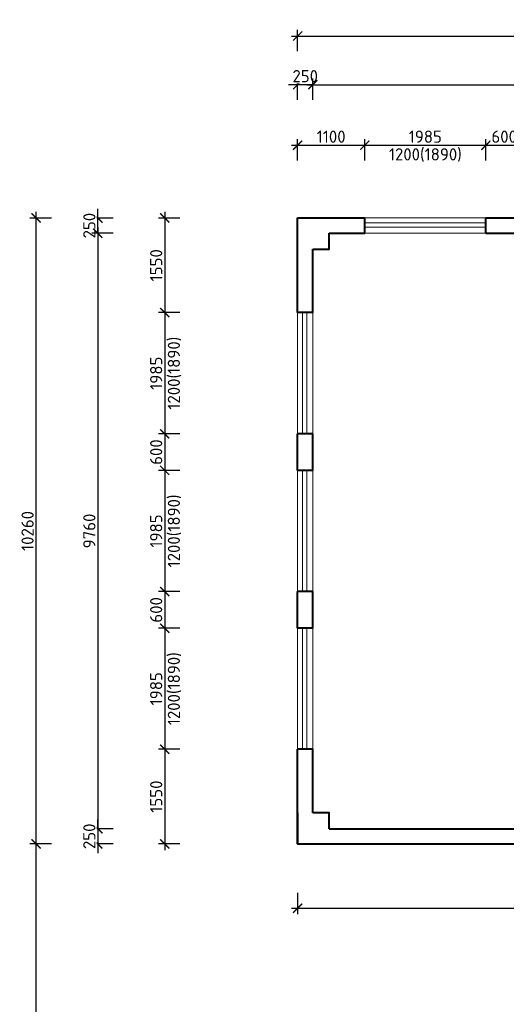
# Model space of a CAD drawing. Header units: metres. Extents: x -115250 to 1551995, y -140807 to 374743.
# Tile 54 of 205: x 28420 to 36399, y 83591 to 99729. Entities that reach past the tile are written whole.
import ezdxf

# ---------------------------------------------------------------- set-up
doc = ezdxf.new("R2010")
doc.units = ezdxf.units.M
doc.header["$LTSCALE"] = 100
doc.header["$PDMODE"] = 3
doc.header["$PDSIZE"] = 150
doc.layers.get('Defpoints').update_dxf_attribs({"lineweight": 9})
for name, color, linetype, lineweight in [('010-kota', 3, 'Continuous', 9), ('910-okno', 7, 'Continuous', 15), ('910-tenka', 4, 'Continuous', 15), ('910-tlusta', 6, 'Continuous', 40)]:
    doc.layers.add(name, color=color, linetype=linetype, lineweight=lineweight)
doc.styles.add('ISOCPEUR', font='isocpeur.ttf')
doc.dimstyles.new('TSUNAMI_100', dxfattribs={"dimscale": 100, "dimtxt": 2, "dimasz": 1.5, "dimexe": 1, "dimexo": 2, "dimgap": 0.4, "dimtad": 1, "dimdec": 0, "dimrnd": 5, "dimzin": 0, "dimtxsty": 'ISOCPEUR', "dimblk1": 'ARCHTICK', "dimblk2": 'ARCHTICK', "dimsah": 1, "dimcen": 0.09, "dimdle": 1, "dimclrd": 256, "dimclre": 256, "dimclrt": 256, "dimadec": 0, "dimazin": 0, "dimtfac": 1, "dimtdec": 0, "dimtix": 1, "dimtmove": 1, "dimatfit": 3, "dimfxlon": 1, "dimtfill": 1, "dimtolj": 1, "dimtzin": 0, "dimarcsym": 0})

# ---------------------------------------------------------------- blocks, each defined once
blk = doc.blocks.new('_ARCHTICK')
at = {"color": 0, "linetype": 'ByBlock', "const_width": 0.15}
blk.add_lwpolyline([(-0.5, -0.5), (0.5, 0.5)], dxfattribs=at)
blk = doc.blocks.new('*D503')
at = {"layer": '010-kota', "lineweight": -2, "transparency": 16777216}
for p, q in [((28939, 86219), (28589, 86219)), ((28689, 79819), (28689, 86319)), ((28939, 79919), (28589, 79919))]:
    blk.add_line(p, q, dxfattribs=at)
at = {"layer": 'Defpoints', "color": 0, "transparency": 16777216}
for p in [(28689, 86219), (32977, 86219), (32977, 79919)]:
    blk.add_point(p, dxfattribs=at)
at = {"layer": '010-kota', "lineweight": -2, "transparency": 16777216, "xscale": 150, "yscale": 150, "zscale": 150}
for p, rotation in [((28689, 86219), 90), ((28689, 79919), 270)]:
    blk.add_blockref('_ARCHTICK', p, dxfattribs=dict(at, rotation=rotation))
at = {"layer": '010-kota', "transparency": 16777216, "insert": (28549, 83069), "char_height": 200, "attachment_point": 5, "rotation": 90, "style": 'ISOCPEUR', "bg_fill": 3, "box_fill_scale": 1.1, "bg_fill_color": 256, "bg_fill_true_color": 13158600, "bg_fill_transparency": 0}
blk.add_mtext('\\A1;6300', dxfattribs=at)
blk = doc.blocks.new('*D504')
at = {"layer": '010-kota', "lineweight": -2, "transparency": 16777216}
for p, q in [((32977, 85417), (32977, 85067)), ((42337, 85417), (42337, 85067)), ((32877, 85167), (42437, 85167))]:
    blk.add_line(p, q, dxfattribs=at)
at = {"layer": 'Defpoints', "color": 0, "transparency": 16777216}
for p in [(32977, 86219), (42337, 86219), (42337, 85167)]:
    blk.add_point(p, dxfattribs=at)
at = {"layer": '010-kota', "lineweight": -2, "transparency": 16777216, "xscale": 150, "yscale": 150, "zscale": 150, "rotation": 180}
blk.add_blockref('_ARCHTICK', (32977, 85167), dxfattribs=at)
at = {"layer": '010-kota', "lineweight": -2, "transparency": 16777216, "xscale": 150, "yscale": 150, "zscale": 150}
blk.add_blockref('_ARCHTICK', (42337, 85167), dxfattribs=at)
at = {"layer": '010-kota', "transparency": 16777216, "insert": (37657, 85307), "char_height": 200, "attachment_point": 5, "style": 'ISOCPEUR', "bg_fill": 3, "box_fill_scale": 1.1, "bg_fill_color": 256, "bg_fill_true_color": 13158600, "bg_fill_transparency": 0}
blk.add_mtext('\\A1;9360', dxfattribs=at)
blk = doc.blocks.new('*D510')
at = {"layer": '010-kota', "lineweight": -2, "transparency": 16777216}
for p, q in [((32977, 98664), (32827, 98664)), ((32977, 98414), (32977, 98764)), ((33227, 98664), (32977, 98664)), ((33227, 98414), (33227, 98764)), ((33227, 98664), (33377, 98664))]:
    blk.add_line(p, q, dxfattribs=at)
at = {"layer": 'Defpoints', "color": 0, "transparency": 16777216}
for p in [(32977, 95969), (33227, 95969)]:
    blk.add_point(p, dxfattribs=at)
at = {"layer": '010-kota', "lineweight": -2, "transparency": 16777216, "xscale": 150, "yscale": 150, "zscale": 150}
blk.add_blockref('_ARCHTICK', (32977, 98664), dxfattribs=at)
at = {"layer": '010-kota', "lineweight": -2, "transparency": 16777216, "xscale": 150, "yscale": 150, "zscale": 150, "rotation": 180}
blk.add_blockref('_ARCHTICK', (33227, 98664), dxfattribs=at)
at = {"layer": '010-kota', "transparency": 16777216, "insert": (33102, 98804), "char_height": 200, "attachment_point": 5, "style": 'ISOCPEUR', "bg_fill": 3, "box_fill_scale": 1.1, "bg_fill_color": 256, "bg_fill_true_color": 13158600, "bg_fill_transparency": 0}
blk.add_mtext('\\A1;250', dxfattribs=at)
at = {"layer": 'Defpoints', "color": 0, "transparency": 16777216}
blk.add_point((32977, 98664), dxfattribs=at)
blk = doc.blocks.new('*D511')
at = {"layer": '010-kota', "lineweight": -2, "transparency": 16777216}
for p, q in [((33127, 98664), (42187, 98664)), ((33227, 98414), (33227, 98764)), ((42087, 98414), (42087, 98764))]:
    blk.add_line(p, q, dxfattribs=at)
at = {"layer": 'Defpoints', "color": 0, "transparency": 16777216}
for p in [(42087, 98664), (33227, 95969), (42087, 95969)]:
    blk.add_point(p, dxfattribs=at)
at = {"layer": '010-kota', "lineweight": -2, "transparency": 16777216, "xscale": 150, "yscale": 150, "zscale": 150, "rotation": 180}
blk.add_blockref('_ARCHTICK', (33227, 98664), dxfattribs=at)
at = {"layer": '010-kota', "lineweight": -2, "transparency": 16777216, "xscale": 150, "yscale": 150, "zscale": 150}
blk.add_blockref('_ARCHTICK', (42087, 98664), dxfattribs=at)
at = {"layer": '010-kota', "transparency": 16777216, "insert": (37657, 98804), "char_height": 200, "attachment_point": 5, "style": 'ISOCPEUR', "bg_fill": 3, "box_fill_scale": 1.1, "bg_fill_color": 256, "bg_fill_true_color": 13158600, "bg_fill_transparency": 0}
blk.add_mtext('\\A1;8860', dxfattribs=at)
blk = doc.blocks.new('*D513')
at = {"layer": '010-kota', "lineweight": -2, "transparency": 16777216}
for p, q in [((32877, 99461), (42437, 99461)), ((32977, 99211), (32977, 99561)), ((42337, 99211), (42337, 99561))]:
    blk.add_line(p, q, dxfattribs=at)
at = {"layer": 'Defpoints', "color": 0, "transparency": 16777216}
for p in [(42337, 99461), (32977, 96479), (42337, 96479)]:
    blk.add_point(p, dxfattribs=at)
at = {"layer": '010-kota', "lineweight": -2, "transparency": 16777216, "xscale": 150, "yscale": 150, "zscale": 150, "rotation": 180}
blk.add_blockref('_ARCHTICK', (32977, 99461), dxfattribs=at)
at = {"layer": '010-kota', "lineweight": -2, "transparency": 16777216, "xscale": 150, "yscale": 150, "zscale": 150}
blk.add_blockref('_ARCHTICK', (42337, 99461), dxfattribs=at)
at = {"layer": '010-kota', "transparency": 16777216, "insert": (37657, 99601), "char_height": 200, "attachment_point": 5, "style": 'ISOCPEUR', "bg_fill": 3, "box_fill_scale": 1.1, "bg_fill_color": 256, "bg_fill_true_color": 13158600, "bg_fill_transparency": 0}
blk.add_mtext('\\A1;9360', dxfattribs=at)
blk = doc.blocks.new('*D514')
at = {"layer": '010-kota', "lineweight": -2, "transparency": 16777216}
for p, q in [((29702, 96479), (29702, 96629)), ((29952, 96479), (29602, 96479)), ((29702, 96229), (29702, 96479)), ((29952, 96229), (29602, 96229)), ((29702, 96229), (29702, 96079))]:
    blk.add_line(p, q, dxfattribs=at)
at = {"layer": 'Defpoints', "color": 0, "transparency": 16777216}
for p in [(33497, 96479), (33497, 96229)]:
    blk.add_point(p, dxfattribs=at)
at = {"layer": '010-kota', "lineweight": -2, "transparency": 16777216, "xscale": 150, "yscale": 150, "zscale": 150}
for p, rotation in [((29702, 96479), 270), ((29702, 96229), 90)]:
    blk.add_blockref('_ARCHTICK', p, dxfattribs=dict(at, rotation=rotation))
at = {"layer": '010-kota', "transparency": 16777216, "insert": (29562, 96354), "char_height": 200, "attachment_point": 5, "rotation": 90, "style": 'ISOCPEUR', "bg_fill": 3, "box_fill_scale": 1.1, "bg_fill_color": 256, "bg_fill_true_color": 13158600, "bg_fill_transparency": 0}
blk.add_mtext('\\A1;250', dxfattribs=at)
at = {"layer": 'Defpoints', "color": 0, "transparency": 16777216}
blk.add_point((29702, 96479), dxfattribs=at)
blk = doc.blocks.new('*D515')
at = {"layer": '010-kota', "lineweight": -2, "transparency": 16777216}
for p, q in [((29952, 96229), (29602, 96229)), ((29702, 96329), (29702, 86369)), ((29952, 86469), (29602, 86469))]:
    blk.add_line(p, q, dxfattribs=at)
at = {"layer": 'Defpoints', "color": 0, "transparency": 16777216}
for p in [(33497, 96229), (29702, 86469), (33497, 86469)]:
    blk.add_point(p, dxfattribs=at)
at = {"layer": '010-kota', "lineweight": -2, "transparency": 16777216, "xscale": 150, "yscale": 150, "zscale": 150}
for p, rotation in [((29702, 96229), 90), ((29702, 86469), 270)]:
    blk.add_blockref('_ARCHTICK', p, dxfattribs=dict(at, rotation=rotation))
at = {"layer": '010-kota', "transparency": 16777216, "insert": (29562, 91349), "char_height": 200, "attachment_point": 5, "rotation": 90, "style": 'ISOCPEUR', "bg_fill": 3, "box_fill_scale": 1.1, "bg_fill_color": 256, "bg_fill_true_color": 13158600, "bg_fill_transparency": 0}
blk.add_mtext('\\A1;9760', dxfattribs=at)
blk = doc.blocks.new('*D516')
at = {"layer": '010-kota', "lineweight": -2, "transparency": 16777216}
for p, q in [((29702, 86469), (29702, 86619)), ((29952, 86469), (29602, 86469)), ((29702, 86469), (29702, 86219)), ((29952, 86219), (29602, 86219)), ((29702, 86219), (29702, 86069))]:
    blk.add_line(p, q, dxfattribs=at)
at = {"layer": 'Defpoints', "color": 0, "transparency": 16777216}
for p in [(33497, 86469), (33497, 86219)]:
    blk.add_point(p, dxfattribs=at)
at = {"layer": '010-kota', "lineweight": -2, "transparency": 16777216, "xscale": 150, "yscale": 150, "zscale": 150}
for p, rotation in [((29702, 86469), 270), ((29702, 86219), 90)]:
    blk.add_blockref('_ARCHTICK', p, dxfattribs=dict(at, rotation=rotation))
at = {"layer": '010-kota', "transparency": 16777216, "insert": (29562, 86344), "char_height": 200, "attachment_point": 5, "rotation": 90, "style": 'ISOCPEUR', "bg_fill": 3, "box_fill_scale": 1.1, "bg_fill_color": 256, "bg_fill_true_color": 13158600, "bg_fill_transparency": 0}
blk.add_mtext('\\A1;250', dxfattribs=at)
at = {"layer": 'Defpoints', "color": 0, "transparency": 16777216}
blk.add_point((29702, 86219), dxfattribs=at)
blk = doc.blocks.new('*D517')
at = {"layer": '010-kota', "lineweight": -2, "transparency": 16777216}
for p, q in [((28689, 86119), (28689, 96579)), ((28939, 96479), (28589, 96479)), ((28939, 86219), (28589, 86219))]:
    blk.add_line(p, q, dxfattribs=at)
at = {"layer": 'Defpoints', "color": 0, "transparency": 16777216}
for p in [(28689, 96479), (32977, 96479), (32977, 86219)]:
    blk.add_point(p, dxfattribs=at)
at = {"layer": '010-kota', "lineweight": -2, "transparency": 16777216, "xscale": 150, "yscale": 150, "zscale": 150}
for p, rotation in [((28689, 96479), 90), ((28689, 86219), 270)]:
    blk.add_blockref('_ARCHTICK', p, dxfattribs=dict(at, rotation=rotation))
at = {"layer": '010-kota', "transparency": 16777216, "insert": (28549, 91349), "char_height": 200, "attachment_point": 5, "rotation": 90, "style": 'ISOCPEUR', "bg_fill": 3, "box_fill_scale": 1.1, "bg_fill_color": 256, "bg_fill_true_color": 13158600, "bg_fill_transparency": 0}
blk.add_mtext('\\A1;10260', dxfattribs=at)
blk = doc.blocks.new('*D592')
at = {"layer": '010-kota', "lineweight": -2, "transparency": 16777216}
for p, q in [((32877, 97672), (34178, 97672)), ((32977, 97422), (32977, 97772)), ((34078, 97422), (34078, 97772))]:
    blk.add_line(p, q, dxfattribs=at)
at = {"layer": 'Defpoints', "color": 0, "transparency": 16777216}
for p in [(34078, 97672), (32977, 96479), (34078, 96479)]:
    blk.add_point(p, dxfattribs=at)
at = {"layer": '010-kota', "lineweight": -2, "transparency": 16777216, "xscale": 150, "yscale": 150, "zscale": 150, "rotation": 180}
blk.add_blockref('_ARCHTICK', (32977, 97672), dxfattribs=at)
at = {"layer": '010-kota', "lineweight": -2, "transparency": 16777216, "xscale": 150, "yscale": 150, "zscale": 150}
blk.add_blockref('_ARCHTICK', (34078, 97672), dxfattribs=at)
at = {"layer": '010-kota', "transparency": 16777216, "insert": (33527, 97812), "char_height": 200, "attachment_point": 5, "style": 'ISOCPEUR', "bg_fill": 3, "box_fill_scale": 1.1, "bg_fill_color": 256, "bg_fill_true_color": 13158600, "bg_fill_transparency": 0}
blk.add_mtext('\\A1;1100', dxfattribs=at)
blk = doc.blocks.new('*D593')
at = {"layer": '010-kota', "lineweight": -2, "transparency": 16777216}
for p, q in [((33978, 97672), (36164, 97672)), ((34078, 97422), (34078, 97772)), ((36064, 97422), (36064, 97772))]:
    blk.add_line(p, q, dxfattribs=at)
at = {"layer": 'Defpoints', "color": 0, "transparency": 16777216}
for p in [(36064, 97672), (34078, 96479), (36064, 96479)]:
    blk.add_point(p, dxfattribs=at)
at = {"layer": '010-kota', "lineweight": -2, "transparency": 16777216, "xscale": 150, "yscale": 150, "zscale": 150, "rotation": 180}
blk.add_blockref('_ARCHTICK', (34078, 97672), dxfattribs=at)
at = {"layer": '010-kota', "lineweight": -2, "transparency": 16777216, "xscale": 150, "yscale": 150, "zscale": 150}
blk.add_blockref('_ARCHTICK', (36064, 97672), dxfattribs=at)
at = {"layer": '010-kota', "transparency": 16777216, "insert": (35071, 97812), "char_height": 200, "attachment_point": 5, "style": 'ISOCPEUR', "bg_fill": 3, "box_fill_scale": 1.1, "bg_fill_color": 256, "bg_fill_true_color": 13158600, "bg_fill_transparency": 0}
blk.add_mtext('\\A1;1985', dxfattribs=at)
at = {"layer": '010-kota', "transparency": 16777216, "insert": (35071, 97512), "char_height": 200, "attachment_point": 5, "style": 'ISOCPEUR', "bg_fill": 3, "box_fill_scale": 1.1, "bg_fill_color": 256, "bg_fill_true_color": 13158600, "bg_fill_transparency": 0}
blk.add_mtext('\\A1;1200(1890)', dxfattribs=at)
blk = doc.blocks.new('*D594')
at = {"layer": '010-kota', "lineweight": -2, "transparency": 16777216}
for p, q in [((35964, 97672), (36764, 97672)), ((36064, 97422), (36064, 97772)), ((36664, 97422), (36664, 97772))]:
    blk.add_line(p, q, dxfattribs=at)
at = {"layer": 'Defpoints', "color": 0, "transparency": 16777216}
for p in [(36064, 96479), (36664, 96479)]:
    blk.add_point(p, dxfattribs=at)
at = {"layer": '010-kota', "lineweight": -2, "transparency": 16777216, "xscale": 150, "yscale": 150, "zscale": 150, "rotation": 180}
blk.add_blockref('_ARCHTICK', (36064, 97672), dxfattribs=at)
at = {"layer": '010-kota', "lineweight": -2, "transparency": 16777216, "xscale": 150, "yscale": 150, "zscale": 150}
blk.add_blockref('_ARCHTICK', (36664, 97672), dxfattribs=at)
at = {"layer": '010-kota', "transparency": 16777216, "insert": (36364, 97812), "char_height": 200, "attachment_point": 5, "style": 'ISOCPEUR', "bg_fill": 3, "box_fill_scale": 1.1, "bg_fill_color": 256, "bg_fill_true_color": 13158600, "bg_fill_transparency": 0}
blk.add_mtext('\\A1;600', dxfattribs=at)
at = {"layer": 'Defpoints', "color": 0, "transparency": 16777216}
blk.add_point((36664, 97672), dxfattribs=at)
blk = doc.blocks.new('*D599')
at = {"layer": '010-kota', "lineweight": -2, "transparency": 16777216}
for p, q in [((30798, 96579), (30798, 94828)), ((31048, 96479), (30698, 96479)), ((31048, 94928), (30698, 94928))]:
    blk.add_line(p, q, dxfattribs=at)
at = {"layer": 'Defpoints', "color": 0, "transparency": 16777216}
for p in [(32977, 96479), (30798, 94928), (32977, 94928)]:
    blk.add_point(p, dxfattribs=at)
at = {"layer": '010-kota', "lineweight": -2, "transparency": 16777216, "xscale": 150, "yscale": 150, "zscale": 150}
for p, rotation in [((30798, 96479), 90), ((30798, 94928), 270)]:
    blk.add_blockref('_ARCHTICK', p, dxfattribs=dict(at, rotation=rotation))
at = {"layer": '010-kota', "transparency": 16777216, "insert": (30658, 95704), "char_height": 200, "attachment_point": 5, "rotation": 90, "style": 'ISOCPEUR', "bg_fill": 3, "box_fill_scale": 1.1, "bg_fill_color": 256, "bg_fill_true_color": 13158600, "bg_fill_transparency": 0}
blk.add_mtext('\\A1;1550', dxfattribs=at)
blk = doc.blocks.new('*D600')
at = {"layer": '010-kota', "lineweight": -2, "transparency": 16777216}
for p, q in [((31048, 94928), (30698, 94928)), ((30798, 95028), (30798, 92842)), ((31048, 92942), (30698, 92942))]:
    blk.add_line(p, q, dxfattribs=at)
at = {"layer": 'Defpoints', "color": 0, "transparency": 16777216}
for p in [(32977, 94928), (30798, 92942), (32977, 92942)]:
    blk.add_point(p, dxfattribs=at)
at = {"layer": '010-kota', "lineweight": -2, "transparency": 16777216, "xscale": 150, "yscale": 150, "zscale": 150}
for p, rotation in [((30798, 94928), 90), ((30798, 92942), 270)]:
    blk.add_blockref('_ARCHTICK', p, dxfattribs=dict(at, rotation=rotation))
at = {"layer": '010-kota', "transparency": 16777216, "insert": (30658, 93935), "char_height": 200, "attachment_point": 5, "rotation": 90, "style": 'ISOCPEUR', "bg_fill": 3, "box_fill_scale": 1.1, "bg_fill_color": 256, "bg_fill_true_color": 13158600, "bg_fill_transparency": 0}
blk.add_mtext('\\A1;1985', dxfattribs=at)
at = {"layer": '010-kota', "transparency": 16777216, "insert": (30958, 93935), "char_height": 200, "attachment_point": 5, "rotation": 90, "style": 'ISOCPEUR', "bg_fill": 3, "box_fill_scale": 1.1, "bg_fill_color": 256, "bg_fill_true_color": 13158600, "bg_fill_transparency": 0}
blk.add_mtext('\\A1;1200(1890)', dxfattribs=at)
blk = doc.blocks.new('*D601')
at = {"layer": '010-kota', "lineweight": -2, "transparency": 16777216}
for p, q in [((30798, 93042), (30798, 92242)), ((31048, 92942), (30698, 92942)), ((31048, 92342), (30698, 92342))]:
    blk.add_line(p, q, dxfattribs=at)
at = {"layer": 'Defpoints', "color": 0, "transparency": 16777216}
for p in [(32977, 92942), (32977, 92342)]:
    blk.add_point(p, dxfattribs=at)
at = {"layer": '010-kota', "lineweight": -2, "transparency": 16777216, "xscale": 150, "yscale": 150, "zscale": 150}
for p, rotation in [((30798, 92942), 90), ((30798, 92342), 270)]:
    blk.add_blockref('_ARCHTICK', p, dxfattribs=dict(at, rotation=rotation))
at = {"layer": '010-kota', "transparency": 16777216, "insert": (30658, 92642), "char_height": 200, "attachment_point": 5, "rotation": 90, "style": 'ISOCPEUR', "bg_fill": 3, "box_fill_scale": 1.1, "bg_fill_color": 256, "bg_fill_true_color": 13158600, "bg_fill_transparency": 0}
blk.add_mtext('\\A1;600', dxfattribs=at)
at = {"layer": 'Defpoints', "color": 0, "transparency": 16777216}
blk.add_point((30798, 92342), dxfattribs=at)
blk = doc.blocks.new('*D602')
at = {"layer": '010-kota', "lineweight": -2, "transparency": 16777216}
for p, q in [((31048, 92342), (30698, 92342)), ((30798, 92442), (30798, 90256)), ((31048, 90356), (30698, 90356))]:
    blk.add_line(p, q, dxfattribs=at)
at = {"layer": 'Defpoints', "color": 0, "transparency": 16777216}
for p in [(32977, 92342), (30798, 90356), (32977, 90356)]:
    blk.add_point(p, dxfattribs=at)
at = {"layer": '010-kota', "lineweight": -2, "transparency": 16777216, "xscale": 150, "yscale": 150, "zscale": 150}
for p, rotation in [((30798, 92342), 90), ((30798, 90356), 270)]:
    blk.add_blockref('_ARCHTICK', p, dxfattribs=dict(at, rotation=rotation))
at = {"layer": '010-kota', "transparency": 16777216, "insert": (30658, 91349), "char_height": 200, "attachment_point": 5, "rotation": 90, "style": 'ISOCPEUR', "bg_fill": 3, "box_fill_scale": 1.1, "bg_fill_color": 256, "bg_fill_true_color": 13158600, "bg_fill_transparency": 0}
blk.add_mtext('\\A1;1985', dxfattribs=at)
at = {"layer": '010-kota', "transparency": 16777216, "insert": (30958, 91349), "char_height": 200, "attachment_point": 5, "rotation": 90, "style": 'ISOCPEUR', "bg_fill": 3, "box_fill_scale": 1.1, "bg_fill_color": 256, "bg_fill_true_color": 13158600, "bg_fill_transparency": 0}
blk.add_mtext('\\A1;1200(1890)', dxfattribs=at)
blk = doc.blocks.new('*D603')
at = {"layer": '010-kota', "lineweight": -2, "transparency": 16777216}
for p, q in [((30798, 90456), (30798, 89656)), ((31048, 90356), (30698, 90356)), ((31048, 89756), (30698, 89756))]:
    blk.add_line(p, q, dxfattribs=at)
at = {"layer": 'Defpoints', "color": 0, "transparency": 16777216}
for p in [(32977, 90356), (32977, 89756)]:
    blk.add_point(p, dxfattribs=at)
at = {"layer": '010-kota', "lineweight": -2, "transparency": 16777216, "xscale": 150, "yscale": 150, "zscale": 150}
for p, rotation in [((30798, 90356), 90), ((30798, 89756), 270)]:
    blk.add_blockref('_ARCHTICK', p, dxfattribs=dict(at, rotation=rotation))
at = {"layer": '010-kota', "transparency": 16777216, "insert": (30658, 90056), "char_height": 200, "attachment_point": 5, "rotation": 90, "style": 'ISOCPEUR', "bg_fill": 3, "box_fill_scale": 1.1, "bg_fill_color": 256, "bg_fill_true_color": 13158600, "bg_fill_transparency": 0}
blk.add_mtext('\\A1;600', dxfattribs=at)
at = {"layer": 'Defpoints', "color": 0, "transparency": 16777216}
blk.add_point((30798, 89756), dxfattribs=at)
blk = doc.blocks.new('*D604')
at = {"layer": '010-kota', "lineweight": -2, "transparency": 16777216}
for p, q in [((31048, 89756), (30698, 89756)), ((30798, 89856), (30798, 87670)), ((31048, 87770), (30698, 87770))]:
    blk.add_line(p, q, dxfattribs=at)
at = {"layer": 'Defpoints', "color": 0, "transparency": 16777216}
for p in [(32977, 89756), (30798, 87770), (32977, 87770)]:
    blk.add_point(p, dxfattribs=at)
at = {"layer": '010-kota', "lineweight": -2, "transparency": 16777216, "xscale": 150, "yscale": 150, "zscale": 150}
for p, rotation in [((30798, 89756), 90), ((30798, 87770), 270)]:
    blk.add_blockref('_ARCHTICK', p, dxfattribs=dict(at, rotation=rotation))
at = {"layer": '010-kota', "transparency": 16777216, "insert": (30658, 88763), "char_height": 200, "attachment_point": 5, "rotation": 90, "style": 'ISOCPEUR', "bg_fill": 3, "box_fill_scale": 1.1, "bg_fill_color": 256, "bg_fill_true_color": 13158600, "bg_fill_transparency": 0}
blk.add_mtext('\\A1;1985', dxfattribs=at)
at = {"layer": '010-kota', "transparency": 16777216, "insert": (30958, 88763), "char_height": 200, "attachment_point": 5, "rotation": 90, "style": 'ISOCPEUR', "bg_fill": 3, "box_fill_scale": 1.1, "bg_fill_color": 256, "bg_fill_true_color": 13158600, "bg_fill_transparency": 0}
blk.add_mtext('\\A1;1200(1890)', dxfattribs=at)
blk = doc.blocks.new('*D605')
at = {"layer": '010-kota', "lineweight": -2, "transparency": 16777216}
for p, q in [((30798, 87870), (30798, 86119)), ((31048, 87770), (30698, 87770)), ((31048, 86219), (30698, 86219))]:
    blk.add_line(p, q, dxfattribs=at)
at = {"layer": 'Defpoints', "color": 0, "transparency": 16777216}
for p in [(32977, 87770), (30798, 86219), (32977, 86219)]:
    blk.add_point(p, dxfattribs=at)
at = {"layer": '010-kota', "lineweight": -2, "transparency": 16777216, "xscale": 150, "yscale": 150, "zscale": 150}
for p, rotation in [((30798, 87770), 90), ((30798, 86219), 270)]:
    blk.add_blockref('_ARCHTICK', p, dxfattribs=dict(at, rotation=rotation))
at = {"layer": '010-kota', "transparency": 16777216, "insert": (30658, 86995), "char_height": 200, "attachment_point": 5, "rotation": 90, "style": 'ISOCPEUR', "bg_fill": 3, "box_fill_scale": 1.1, "bg_fill_color": 256, "bg_fill_true_color": 13158600, "bg_fill_transparency": 0}
blk.add_mtext('\\A1;1550', dxfattribs=at)

msp = doc.modelspace()

# ---------------------------------------------------------------- linework, layer by layer
at = {"layer": '910-okno'}
for p, q in [((34077.8, 96399.3), (36063.8, 96399.3)), ((34077.8, 96329.3), (36063.8, 96329.3)), ((33056.7, 92942.3), (33056.7, 94928.3)), ((33126.7, 92942.3), (33126.7, 94928.3)), ((33056.7, 90356.3), (33056.7, 92342.3)), ((33126.7, 90356.3), (33126.7, 92342.3)), ((33056.7, 87770.3), (33056.7, 89756.3)), ((33126.7, 87770.3), (33126.7, 89756.3))]:
    msp.add_line(p, q, dxfattribs=at)
at = {"layer": '910-tenka'}
for p, q in [((34077.8, 96479.3), (36063.8, 96479.3)), ((34077.8, 96229.3), (36063.8, 96229.3)), ((32976.7, 92942.3), (32976.7, 94928.3)), ((33226.7, 92942.3), (33226.7, 94928.3)), ((32976.7, 90356.3), (32976.7, 92342.3)), ((33226.7, 90356.3), (33226.7, 92342.3)), ((32976.7, 87770.3), (32976.7, 89756.3)), ((33226.7, 87770.3), (33226.7, 89756.3))]:
    msp.add_line(p, q, dxfattribs=at)
at = {"layer": '910-tlusta'}
for p, q in [((32976.7, 96479.3), (34077.8, 96479.3)), ((34077.8, 96229.3), (34077.8, 96479.3)), ((36063.8, 96479.3), (36663.8, 96479.3)), ((36063.8, 96229.3), (36063.8, 96479.3)), ((32976.7, 96229.3), (32976.9, 96229.3)), ((33496.9, 96229.3), (34077.8, 96229.3)), ((36063.8, 96229.3), (36663.8, 96229.3)), ((33226.7, 94928.3), (32976.7, 94928.3)), ((32976.7, 92342.3), (32976.7, 92942.3)), ((33226.7, 92942.3), (32976.7, 92942.3)), ((33226.7, 92342.3), (33226.7, 92942.3)), ((33226.7, 92342.3), (32976.7, 92342.3)), ((32976.7, 89756.3), (32976.7, 90356.3)), ((33226.7, 90356.3), (32976.7, 90356.3)), ((33226.7, 89756.3), (33226.7, 90356.3)), ((33226.7, 89756.3), (32976.7, 89756.3)), ((33226.7, 87770.3), (32976.7, 87770.3)), ((33496.7, 86469.3), (41816.7, 86469.3)), ((32976.7, 86219.3), (42336.7, 86219.3))]:
    msp.add_line(p, q, dxfattribs=at)
for points in [[(32976.7, 94928.3), (32976.7, 96479.3)], [(33226.7, 95969.3), (33496.9, 95969.3), (33496.9, 96229.3)], [(33226.7, 94928.3), (33226.7, 95969.3)], [(32976.7, 92342.3), (32976.7, 92942.3)], [(33226.7, 92342.3), (33226.7, 92942.3)], [(32976.7, 89756.3), (32976.7, 90356.3)], [(33226.7, 89756.3), (33226.7, 90356.3)], [(32976.7, 86219.3), (32976.7, 87770.3)], [(33226.7, 86729.3), (33226.7, 87770.3)], [(32976.7, 86729.3), (32976.7, 86219.3), (33496.7, 86219.3)], [(33496.7, 86469.3), (33496.7, 86729.3), (33226.7, 86729.3)]]:
    msp.add_lwpolyline(points, dxfattribs=at)

# ---------------------------------------------------------------- next in the draw order: dimensions: what is measured, and where the dimension line sits
at = {"layer": '010-kota'}
dim = msp.add_linear_dim(base=(32976.7, 98663.8), p1=(33226.7, 95969.3), p2=(32976.7, 95969.3), dimstyle='TSUNAMI_100', dxfattribs=at)
dim.commit()
dim.dimension.update_dxf_attribs({"geometry": '*D510', "text_midpoint": (33101.7, 98803.8)})
dim = msp.add_linear_dim(base=(28688.5, 86219.3), p1=(32976.7, 79919.3), p2=(32976.7, 86219.3), angle=90, dimstyle='TSUNAMI_100', dxfattribs=at)
dim.commit()
dim.dimension.update_dxf_attribs({"geometry": '*D503', "text_midpoint": (28548.5, 83069.3)})

# ---------------------------------------------------------------- next in the draw order: dimensions: what is measured, and where the dimension line sits
for base, p1, p2, picture, middle in [((42086.7, 98663.8), (33226.7, 95969.3), (42086.7, 95969.3), '*D511', (37656.7, 98803.8)), ((42336.7, 85166.6), (32976.7, 86219.3), (42336.7, 86219.3), '*D504', (37656.7, 85306.6))]:
    dim = msp.add_linear_dim(base=base, p1=p1, p2=p2, dimstyle='TSUNAMI_100', dxfattribs=at)
    dim.commit()
    dim.dimension.update_dxf_attribs({"geometry": picture, "text_midpoint": middle})

# ---------------------------------------------------------------- next in the draw order: dimensions: what is measured, and where the dimension line sits
dim = msp.add_linear_dim(base=(42336.7, 99460.9), p1=(32976.7, 96479.3), p2=(42336.7, 96479.3), dimstyle='TSUNAMI_100', dxfattribs=at)
dim.commit()
dim.dimension.update_dxf_attribs({"geometry": '*D513', "text_midpoint": (37656.7, 99600.9)})

# ---------------------------------------------------------------- next in the draw order: dimensions: what is measured, and where the dimension line sits
dim = msp.add_linear_dim(base=(29702.3, 96479.3), p1=(33496.9, 96229.3), p2=(33496.9, 96479.3), angle=90, dimstyle='TSUNAMI_100', dxfattribs=at)
dim.commit()
dim.dimension.update_dxf_attribs({"geometry": '*D514', "text_midpoint": (29562.3, 96354.3)})

# ---------------------------------------------------------------- next in the draw order: dimensions: what is measured, and where the dimension line sits
dim = msp.add_linear_dim(base=(29702.3, 86469.3), p1=(33496.9, 96229.3), p2=(33496.9, 86469.3), angle=90, dimstyle='TSUNAMI_100', dxfattribs=at)
dim.commit()
dim.dimension.update_dxf_attribs({"geometry": '*D515', "text_midpoint": (29562.3, 91349.3)})

# ---------------------------------------------------------------- next in the draw order: dimensions: what is measured, and where the dimension line sits
dim = msp.add_linear_dim(base=(29702.3, 86219.3), p1=(33496.7, 86469.3), p2=(33496.7, 86219.3), angle=90, dimstyle='TSUNAMI_100', dxfattribs=at)
dim.commit()
dim.dimension.update_dxf_attribs({"geometry": '*D516', "text_midpoint": (29562.3, 86344.3)})

# ---------------------------------------------------------------- next in the draw order: dimensions: what is measured, and where the dimension line sits
dim = msp.add_linear_dim(base=(28688.5, 96479.3), p1=(32976.7, 86219.3), p2=(32976.7, 96479.3), angle=90, dimstyle='TSUNAMI_100', dxfattribs=at)
dim.commit()
dim.dimension.update_dxf_attribs({"geometry": '*D517', "text_midpoint": (28548.5, 91349.3)})

# ---------------------------------------------------------------- next in the draw order: dimensions: what is measured, and where the dimension line sits
dim = msp.add_linear_dim(base=(34077.8, 97671.8), p1=(32976.7, 96479.3), p2=(34077.8, 96479.3), dimstyle='TSUNAMI_100', dxfattribs=at)
dim.commit()
dim.dimension.update_dxf_attribs({"geometry": '*D592', "text_midpoint": (33527.3, 97811.8)})

# ---------------------------------------------------------------- next in the draw order: dimensions: what is measured, and where the dimension line sits
dim = msp.add_linear_dim(base=(36063.8, 97671.8), p1=(34077.8, 96479.3), p2=(36063.8, 96479.3), text='<>\\X1200(1890)', dimstyle='TSUNAMI_100', dxfattribs=at)
dim.commit()
dim.dimension.update_dxf_attribs({"geometry": '*D593', "text_midpoint": (35070.8, 97671.8)})
dim = msp.add_linear_dim(base=(30797.7, 94928.3), p1=(32976.7, 96479.3), p2=(32976.7, 94928.3), angle=90, dimstyle='TSUNAMI_100', dxfattribs=at)
dim.commit()
dim.dimension.update_dxf_attribs({"geometry": '*D599', "text_midpoint": (30657.7, 95703.8)})

# ---------------------------------------------------------------- next in the draw order: dimensions: what is measured, and where the dimension line sits
dim = msp.add_linear_dim(base=(36663.8, 97671.8), p1=(36063.8, 96479.3), p2=(36663.8, 96479.3), dimstyle='TSUNAMI_100', dxfattribs=at)
dim.commit()
dim.dimension.update_dxf_attribs({"geometry": '*D594', "text_midpoint": (36363.8, 97811.8)})
dim = msp.add_linear_dim(base=(30797.7, 92942.3), p1=(32976.7, 94928.3), p2=(32976.7, 92942.3), angle=90, text='<>\\X1200(1890)', dimstyle='TSUNAMI_100', dxfattribs=at)
dim.commit()
dim.dimension.update_dxf_attribs({"geometry": '*D600', "text_midpoint": (30797.7, 93935.3)})

# ---------------------------------------------------------------- next in the draw order: dimensions: what is measured, and where the dimension line sits
dim = msp.add_linear_dim(base=(30797.7, 92342.3), p1=(32976.7, 92942.3), p2=(32976.7, 92342.3), angle=90, dimstyle='TSUNAMI_100', dxfattribs=at)
dim.commit()
dim.dimension.update_dxf_attribs({"geometry": '*D601', "text_midpoint": (30657.7, 92642.3)})

# ---------------------------------------------------------------- next in the draw order: dimensions: what is measured, and where the dimension line sits
dim = msp.add_linear_dim(base=(30797.7, 90356.3), p1=(32976.7, 92342.3), p2=(32976.7, 90356.3), angle=90, text='<>\\X1200(1890)', dimstyle='TSUNAMI_100', dxfattribs=at)
dim.commit()
dim.dimension.update_dxf_attribs({"geometry": '*D602', "text_midpoint": (30797.7, 91349.3)})

# ---------------------------------------------------------------- next in the draw order: dimensions: what is measured, and where the dimension line sits
dim = msp.add_linear_dim(base=(30797.7, 89756.3), p1=(32976.7, 90356.3), p2=(32976.7, 89756.3), angle=90, dimstyle='TSUNAMI_100', dxfattribs=at)
dim.commit()
dim.dimension.update_dxf_attribs({"geometry": '*D603', "text_midpoint": (30657.7, 90056.3)})

# ---------------------------------------------------------------- next in the draw order: dimensions: what is measured, and where the dimension line sits
dim = msp.add_linear_dim(base=(30797.7, 87770.3), p1=(32976.7, 89756.3), p2=(32976.7, 87770.3), angle=90, text='<>\\X1200(1890)', dimstyle='TSUNAMI_100', dxfattribs=at)
dim.commit()
dim.dimension.update_dxf_attribs({"geometry": '*D604', "text_midpoint": (30797.7, 88763.3)})

# ---------------------------------------------------------------- next in the draw order: dimensions: what is measured, and where the dimension line sits
dim = msp.add_linear_dim(base=(30797.7, 86219.3), p1=(32976.7, 87770.3), p2=(32976.7, 86219.3), angle=90, dimstyle='TSUNAMI_100', dxfattribs=at)
dim.commit()
dim.dimension.update_dxf_attribs({"geometry": '*D605', "text_midpoint": (30657.7, 86994.8)})

doc.saveas('drawing.dxf')
